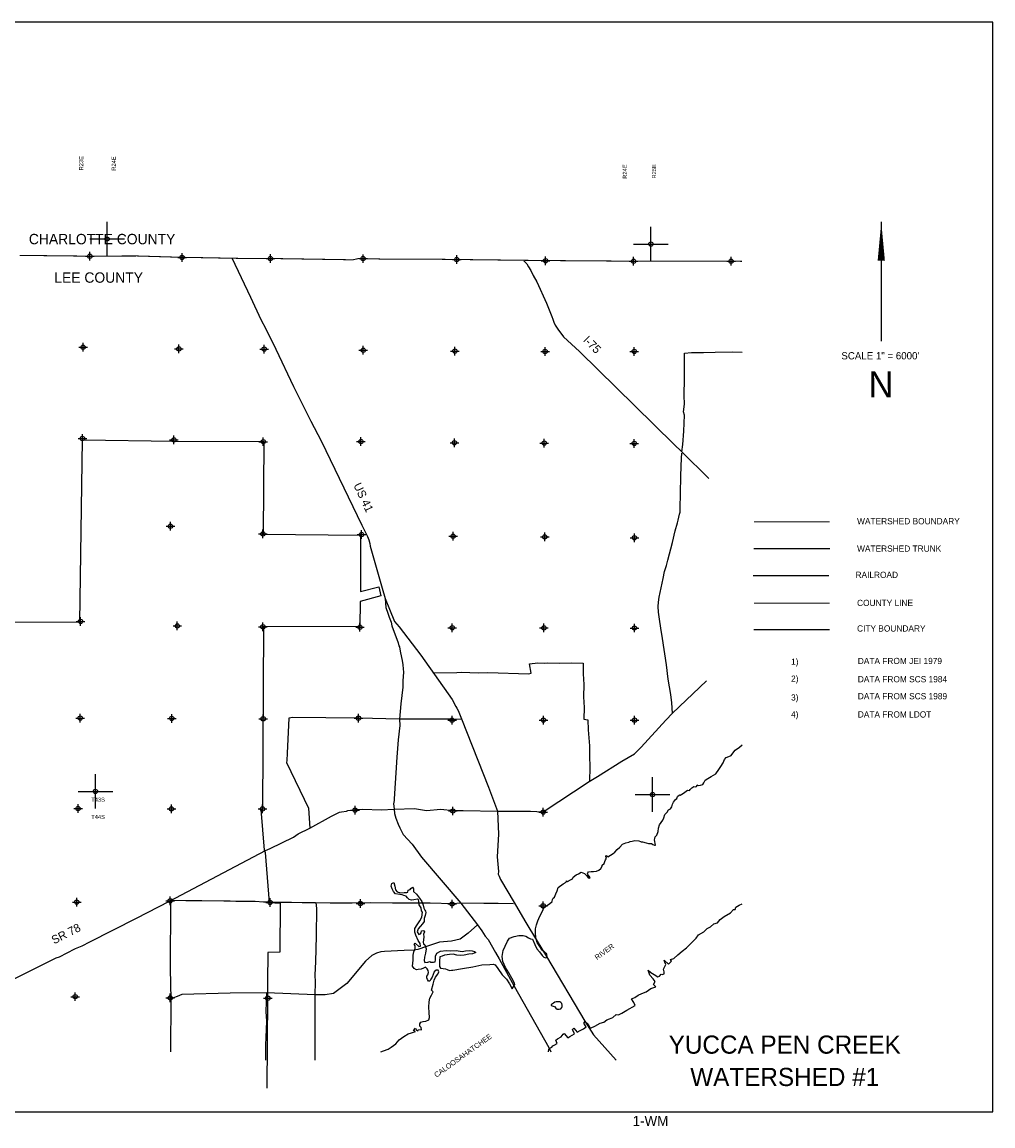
# Model space of a CAD drawing. Extents: x 144140 to 240140, y 836257 to 900077.
# Tile 3 of 3: x 184002 to 240140, y 836257 to 900077. Entities that reach past the tile are written whole.
import ezdxf
from ezdxf.enums import TextEntityAlignment as Align

# ---------------------------------------------------------------- set-up
doc = ezdxf.new("R2010")
doc.units = 0
doc.header["$LTSCALE"] = 800
doc.header["$PDMODE"] = 34
doc.header["$PDSIZE"] = 250
for name, pattern in [('DASHED', [0]), ('PHANTOM', [0]), ('STREAM', [0])]:
    doc.linetypes.add(name, pattern=pattern)
doc.layers.get('0').update_dxf_attribs({"linetype": 'CONTINUOUS'})
for name, color, linetype in [('BORDER', 1, 'CONTINUOUS'), ('CITY', 14, 'DASHED'), ('COUNTY', 15, 'PHANTOM'), ('MAJROADS', 9, 'CONTINUOUS'), ('RR', 13, 'CONTINUOUS'), ('SEC', 2, 'CONTINUOUS'), ('TEXT', 7, 'CONTINUOUS'), ('TRUNKS', 5, 'STREAM'), ('WATER', 4, 'CONTINUOUS'), ('WSHEDS', 3, 'CONTINUOUS')]:
    doc.layers.add(name, color=color, linetype=linetype)

# ---------------------------------------------------------------- blocks, each defined once
blk = doc.blocks.new('TICK')
at = {"color": 0}
for points in [[(500, 0), (500, 1000)], [(0, 500), (1000, 500)]]:
    blk.add_lwpolyline(points, dxfattribs=at)
blk.add_point((500, 500), dxfattribs=at)
blk = doc.blocks.new('LEGEND')
at = {"layer": 'CITY', "color": 0}
blk.add_lwpolyline([(-5369, -6262), (-980, -6262)], dxfattribs=at)
at = {"layer": 'COUNTY', "color": 0, "const_width": 50}
blk.add_lwpolyline([(-980, -4741), (-5350, -4743)], dxfattribs=at)
at = {"layer": 'RR', "color": 0}
blk.add_lwpolyline([(-5408, -3135), (-1028, -3135)], dxfattribs=at)
at = {"layer": 'TRUNKS', "color": 0}
blk.add_lwpolyline([(-5357, -1579), (-968, -1579)], dxfattribs=at)
at = {"layer": 'WSHEDS', "color": 0, "const_width": 60}
blk.add_lwpolyline([(-5350, -34), (-980, -34)], dxfattribs=at)
at = {"layer": 'TEXT', "color": 0}
for s, p in [('WATERSHED BOUNDARY', (607, -181)), ('WATERSHED TRUNK', (607, -1765)), ('RAILROAD', (516, -3283)), ('COUNTY LINE', (606, -4906)), ('CITY BOUNDARY', (606, -6382)), ('1)', (-3211, -8303)), ('DATA FROM JEI 1979', (649, -8262)), ('2)', (-3211, -9286)), ('DATA FROM SCS 1984', (649, -9315)), ('3)', (-3211, -10369)), ('DATA FROM SCS 1989', (649, -10298)), ('4)', (-3211, -11352)), ('DATA FROM LDOT', (649, -11352))]:
    blk.add_text(s, height=360, dxfattribs=at).set_placement(p)

msp = doc.modelspace()

# ---------------------------------------------------------------- linework, layer by layer
at = {"layer": 'BORDER', "color": 0}
msp.add_lwpolyline([(144140, 837077), (240140, 837077), (240140, 900077), (144140, 900077)], close=True, dxfattribs=at)
at = {"layer": 'CITY', "color": 0}
for points in [[(152704, 881643), (160973, 881731), (160774, 876172), (160681, 865499), (165967, 865414), (171400, 865413), (176785, 865354), (177602, 865377), (182078, 867657), (182075, 865402), (187348, 865388), (187499, 875932), (192795, 875851), (197979, 875822), (197937, 870471), (203574, 870421), (203567, 867149), (204626, 867424), (204750, 866898), (203543, 866570), (203524, 865133), (197957, 865112), (197910, 854551)], [(197812, 854555), (197992, 852199), (198053, 852074), (198292, 849171), (198917, 849133), (198901, 846308), (198209, 846286), (198188, 844578), (198203, 843667), (198159, 838439), (198159, 838434)]]:
    msp.add_lwpolyline(points, dxfattribs=at)
at = {"layer": 'COUNTY', "color": 0, "const_width": 60}
msp.add_lwpolyline([(225633, 886244), (224751, 886258), (219114, 886255), (214022, 886292), (208887, 886354), (208291, 886361), (207917, 886369), (205273, 886364), (203468, 886409), (203133, 886333), (198116, 886413), (197109, 886415), (196675, 886413), (193006, 886483), (190661, 886554), (187671, 886546), (184101, 886586), (183864, 886586)], dxfattribs=at)
at = {"layer": 'MAJROADS', "color": 0}
for points in [[(196126, 886440), (197215, 884170), (197817, 882875), (198106, 882336), (198684, 881159), (199699, 879007), (200698, 877005), (201301, 875861), (203644, 871000), (203942, 870412), (203983, 870328), (204024, 870243), (204049, 870134), (204114, 869924), (204121, 869773), (204816, 867355), (204995, 866759), (205042, 866231), (205148, 865912), (205230, 865676), (205337, 865374), (205386, 865164), (205747, 864181), (205780, 864022), (205829, 863954), (205837, 863828), (205877, 863602), (205983, 863165), (206023, 862922), (206029, 862687), (206053, 862495), (206024, 861984), (206022, 861632), (205897, 860669), (205832, 859773), (205846, 859404), (205756, 858575), (205673, 857579), (205513, 855167), (205520, 855066), (205485, 854882), (205501, 854740), (205525, 854564), (205540, 854329), (205605, 854060), (205745, 853707), (205844, 853497), (206034, 853110), (206557, 852553), (207105, 851787), (209381, 849130), (210335, 847892), (210584, 847538), (210774, 847226), (210949, 847032), (211371, 846284), (211594, 845922), (212454, 844340), (214455, 840789), (214573, 840533)], [(213017, 886281), (213191, 886095), (213291, 885935), (213415, 885708), (213547, 885422), (213770, 885052), (214322, 883825), (214635, 883060), (214684, 882900), (214750, 882732), (214824, 882556), (214982, 882328), (215313, 881882), (216237, 881037), (219431, 877896), (221694, 875667), (222152, 875237), (223711, 873683)], [(222152, 875237), (222218, 875658), (222274, 876420), (222298, 877350), (222257, 877552), (222311, 877987), (222290, 878490), (222297, 879462), (222303, 880317), (222308, 880937), (222710, 880967), (223406, 880970), (224084, 880999), (225073, 881008), (225633, 880985)], [(221617, 860129), (221572, 860714), (221508, 861209), (221356, 862090), (221261, 862912), (221029, 864447), (220933, 865034), (220870, 865562), (220806, 865957), (220775, 866284), (220794, 866535), (220838, 866820), (220959, 867372), (221072, 867899), (221159, 868309), (221270, 868651), (221339, 868961), (221607, 869998), (221771, 870667), (221900, 871119), (221935, 871278), (222021, 871621), (222047, 871746), (222049, 871964), (222072, 872819), (222096, 873816), (222108, 874385), (222137, 874863), (222156, 875156)], [(204995, 866759), (205546, 865418), (205812, 865114), (207057, 863471), (208881, 860918), (209087, 860506), (209145, 860413), (209220, 860279), (209417, 859791), (210979, 855841), (211502, 854456), (211554, 853130), (211477, 851824), (211546, 850969), (211528, 850810), (211586, 850700), (211660, 850507), (212454, 849169), (213075, 848117), (213298, 847738), (214324, 846054), (216550, 842317), (217041, 841524), (218353, 840062)], [(207809, 862449), (207817, 862449), (209133, 862473), (209418, 862488), (210373, 862456), (210934, 862468), (213297, 862400), (213448, 862425), (213351, 862978), (213821, 863025), (214215, 863014), (214408, 863038), (215069, 863016), (215799, 863036), (216452, 863006), (216456, 862402), (216493, 861774), (216471, 861070), (216508, 860441), (216478, 859779), (216713, 859744), (216742, 859149), (216819, 858235), (216815, 857674), (216835, 856986), (216821, 856207)], [(182482, 844232), (185981, 845973), (186157, 846031), (187057, 846493), (187091, 846510), (187478, 846675), (187924, 846897), (190615, 848277), (192525, 849251), (198077, 852176), (198355, 852300), (199700, 852952), (199970, 853151), (200643, 853473), (201897, 854167), (202359, 854398), (202477, 854423), (202770, 854462), (202846, 854487), (203282, 854542), (203710, 854564), (204765, 854523), (205525, 854564), (206702, 854609), (207396, 854486), (208210, 854564), (208930, 854492), (209500, 854496), (211502, 854456), (213396, 854458), (214133, 854419), (216802, 856176), (217282, 856457), (218688, 857343), (219420, 857765), (219809, 858148), (221228, 859721), (221617, 860129), (223574, 861988)], [(208914, 859778), (205832, 859773), (203476, 859827), (199656, 859865), (199421, 859833), (199339, 857806), (199310, 857379), (199301, 857270), (200563, 854621), (200643, 853473)], [(208914, 859778), (209389, 859790)], [(192588, 849276), (192575, 845347), (192612, 843587), (192589, 840533)], [(192595, 849314), (192595, 849314), (193475, 849299), (194405, 849283), (195661, 849274), (196030, 849271), (196365, 849252), (197480, 849252), (197957, 849215), (198351, 849221), (198853, 849192), (199583, 849203), (200194, 849182), (200965, 849176), (201811, 849162), (202255, 849150), (203085, 849152), (204149, 849170), (205414, 849152), (206277, 849146), (207601, 849153), (208892, 849126), (209370, 849148), (210710, 849138), (211540, 849140), (212419, 849117)], [(200990, 849168), (200990, 849168), (201021, 848832), (201001, 847240), (200965, 845741), (200934, 844987), (200956, 844568), (200926, 843830), (200932, 842473), (200931, 841115), (200923, 840062)], [(210335, 847892), (209801, 847404), (209329, 847047), (208834, 846942), (208147, 846880), (207391, 846626), (206895, 846462), (206677, 846422), (206099, 846401), (204950, 846351), (204749, 846327), (204497, 846246), (204228, 846114), (203857, 845781), (202775, 844499), (202016, 843918), (201529, 843830), (200943, 843834), (198145, 843947), (196033, 843930), (193243, 843858), (192965, 843743), (192755, 843669), (192571, 843646)], [(198145, 843947), (198103, 842871), (198132, 842318), (198072, 840935), (198079, 840062)]]:
    msp.add_lwpolyline(points, dxfattribs=at)
at = {"layer": 'SEC', "color": 0}
for p in [(187921, 886536), (193256, 886474), (198365, 886404), (203718, 886399), (209137, 886344), (214271, 886282), (219364, 886246), (225001, 886249), (187532, 881278), (193068, 881181), (198002, 881170), (203731, 881105), (209033, 881059), (214243, 881031), (219402, 881036), (187494, 876001), (192779, 875922), (197947, 875818), (203593, 875821), (209003, 875757), (214197, 875737), (219398, 875717), (192584, 870931), (197926, 870483), (203630, 870443), (208923, 870347), (214225, 870309), (219410, 870264), (187386, 865423), (192980, 865166), (197930, 865113), (203542, 865091), (208878, 865061), (214180, 865049), (219406, 865045), (187363, 859836), (192657, 859815), (197943, 859794), (203454, 859831), (208865, 859709), (214150, 859722), (219419, 859718), (187242, 854601), (192637, 854588), (197905, 854584), (203258, 854521), (208911, 854465), (214138, 854403), (187162, 849199), (192574, 849278), (198345, 849179), (203563, 849117), (208865, 849088), (214133, 848983), (187074, 843730), (192568, 843657), (198214, 843643)]:
    msp.add_point(p, dxfattribs=at)
at = {"layer": 'TEXT', "color": 0}
msp.add_line((233684, 888529), (233684, 881629), dxfattribs=at)
msp.add_lwpolyline([(233684, 888529, 0, 420, 0), (233684, 886279, 420, 420, 0)], format="xyseb", dxfattribs=at)
at = {"layer": 'WATER', "color": 0}
for points in [[(204756, 840533), (204907, 840605), (205175, 840704), (205344, 840803), (205605, 840994), (205799, 841236), (206077, 841435), (206329, 841584), (206522, 841633), (206749, 841707), (206632, 841766), (206758, 841908), (206816, 841790), (206883, 841764), (206917, 841831), (207101, 841821), (207085, 841956), (207010, 842031), (207003, 842157), (207062, 842257), (207196, 842290), (207356, 842322), (207524, 842388), (207558, 842522), (207543, 842807), (207520, 843125), (207548, 843435), (207574, 843644), (207676, 843811), (207778, 844003), (207669, 844113), (207772, 844456), (207824, 844681), (207917, 844857), (208044, 845032), (208104, 845157), (208062, 845258), (207945, 845259), (207836, 845167), (207768, 845008), (207708, 844866), (207632, 844741), (207581, 844624), (207497, 844617), (207439, 844717), (207414, 844818), (207398, 844919), (207458, 844994), (207509, 845119), (207476, 845245), (207418, 845346), (207335, 845430), (207217, 845381), (207074, 845323), (206915, 845299), (206815, 845283), (206673, 845359), (206573, 845502), (206617, 845845), (206619, 846122), (206662, 846323), (206731, 846523), (206723, 846666), (206674, 846750), (206733, 846825), (206941, 846622), (207050, 846655), (207026, 846798), (206910, 846983), (206778, 847277), (206712, 847461), (206722, 847662), (206857, 847879), (207001, 848121), (207111, 848330), (207164, 848614), (207097, 848699), (207082, 848866), (206957, 849043), (206942, 849252), (206934, 849320), (206859, 849370), (206649, 849330), (206515, 849306), (206381, 849340), (206290, 849450), (206207, 849534), (206073, 849577), (205973, 849611), (205847, 849628), (205604, 849680), (205471, 849815), (205397, 849958), (205348, 850118), (205382, 850277), (205508, 850326), (205549, 850125), (205598, 849907), (205697, 849789), (205890, 849737), (206099, 849752), (206242, 849751), (206317, 849768), (206318, 849885), (206435, 849926), (206486, 849984), (206579, 850059), (206637, 849967), (206644, 849807), (206819, 849655), (206985, 849420), (207118, 849235), (207191, 849016), (207241, 848848), (207298, 848731), (207332, 848672), (207348, 848588), (207305, 848421), (207262, 848254), (207261, 848078), (207159, 847944), (207024, 847786), (206906, 847661), (206854, 847486), (206945, 847317), (207046, 847359), (207072, 847417), (207106, 847534), (207223, 847550), (207265, 847483), (207205, 847349), (207238, 847198), (207211, 847014), (207202, 846880), (207210, 846788), (207285, 846729), (207367, 846502), (207332, 846243), (207280, 846017), (207245, 845824), (207295, 845707), (207471, 845731), (207572, 845758), (207638, 845730), (207789, 845729), (207898, 845753), (207907, 845862), (207900, 846071), (207977, 846238), (208195, 846354), (208522, 846394), (208782, 846384), (209109, 846390), (209444, 846346), (209645, 846378), (209879, 846401), (210030, 846375), (210155, 846341), (210239, 846290), (210046, 846199), (209845, 846192), (209568, 846127), (209367, 846112), (209132, 846130), (208923, 846182), (208722, 846175), (208579, 846151), (208437, 846135), (208294, 846069), (208160, 846036), (208133, 845810), (208140, 845609), (208131, 845475), (208189, 845374), (208356, 845356), (208490, 845347), (208590, 845304), (208716, 845237), (208841, 845261), (208917, 845260), (209470, 845365), (210074, 845462), (210586, 845567), (211055, 845598), (211240, 845613), (211365, 845571), (211514, 845352), (211763, 844990), (212004, 844737), (212178, 844476), (212344, 844182), (212495, 844432), (212479, 844508), (212313, 844802), (212156, 845113), (211965, 845416), (211792, 845760), (211769, 846053), (211829, 846396), (211940, 846647), (212076, 846931), (212194, 847106), (212463, 847204), (212731, 847261), (212983, 847268), (213133, 847225), (213283, 847132), (213392, 847073), (213517, 847063), (213657, 846753), (213773, 846492), (213914, 846332), (214072, 846105), (214163, 846012), (214280, 845978), (214373, 846011), (214340, 846179), (214224, 846288), (214082, 846423), (213933, 846625), (213784, 846861), (213719, 847129), (213695, 847422), (213688, 847649), (213749, 847883), (213834, 848117), (213945, 848384), (214106, 848718), (214148, 848826), (214342, 849009), (214494, 849100), (214654, 849233), (214680, 849350), (214714, 849425), (214781, 849475), (214857, 849667), (214934, 849851), (215002, 850043), (215288, 850251), (215465, 850358), (215482, 850434), (215549, 850383), (215709, 850482), (215835, 850540), (215877, 850632), (216037, 850765), (216171, 850823), (216340, 850922), (216515, 850846), (216640, 850736), (216715, 850643), (216798, 850584), (216857, 850617), (216774, 850710), (216707, 850786), (216699, 850836), (216708, 850895), (216759, 850953), (216918, 850969), (217052, 850968), (217211, 850992), (217362, 851041), (217463, 851149), (217548, 851266), (217540, 851341), (217658, 851424), (217692, 851550), (217743, 851641), (217802, 851733), (217753, 851834), (217795, 851884), (217870, 851816), (218029, 851907), (218172, 852007), (218282, 852090), (218417, 852240), (218560, 852381), (218720, 852539), (218905, 852630), (219081, 852663), (219169, 852705), (219274, 852728), (219442, 852761), (219660, 852742), (219768, 852700), (219801, 852675), (219877, 852682), (220086, 852631), (220228, 852588), (220353, 852579), (220404, 852587), (220479, 852528), (220562, 852485), (220629, 852485), (220605, 852577), (220589, 852711), (220573, 852795), (220590, 852879), (220616, 852979), (220700, 853062), (220777, 853279), (220803, 853472), (220855, 853672), (221049, 853939), (221117, 854064), (221169, 854265), (221312, 854390), (221388, 854532), (221497, 854598), (221574, 854715), (221616, 854857), (221667, 854982), (221786, 855123), (221870, 855190), (221896, 855307), (222014, 855407), (222064, 855373), (222249, 855489), (222400, 855613), (222476, 855663), (222601, 855646), (222627, 855712), (222728, 855812), (222837, 855879), (222929, 855861), (222997, 855886), (223031, 855969), (223097, 855944), (223223, 855951), (223357, 855992), (223425, 856101), (223510, 856243), (223653, 856351), (223846, 856458), (224115, 856607), (224293, 856857), (224403, 857041), (224538, 857257), (224623, 857441), (224716, 857549), (224875, 857607), (225010, 857665), (225094, 857806), (225230, 857990), (225482, 858156), (225633, 858285)], [(214441, 840533), (214459, 840684), (214510, 840751), (214636, 840808), (214686, 840884), (214770, 840933), (214938, 841024), (214864, 841209), (214965, 841301), (215175, 841417), (215284, 841567), (215343, 841608), (215551, 841348), (215677, 841431), (215946, 841588), (215839, 841823), (215898, 841915), (216097, 841671), (216265, 841779), (216467, 841862), (216618, 841978), (216485, 842205), (216553, 842297), (216736, 842137), (216827, 841935), (216903, 841935), (217121, 842017), (217432, 842191), (217650, 842249), (217818, 842390), (217961, 842456), (218162, 842531), (218355, 842705), (218489, 842671), (218682, 842779), (218968, 842953), (219447, 843227), (219372, 843395), (219248, 843613), (219433, 843687), (219634, 843812), (219844, 843920), (220088, 844019), (220357, 844193), (220642, 844300), (220517, 844443), (220619, 844610), (220485, 844762), (220302, 844972), (220203, 845257), (220353, 845123), (220554, 845004), (220762, 844886), (220855, 844919), (220964, 845035), (221023, 845018), (221132, 845060), (221132, 845160), (221091, 845311), (221142, 845436), (221235, 845595), (221177, 845729), (221136, 845847), (221386, 845602), (221546, 845777), (221488, 845878), (221689, 845936), (221917, 846144), (222169, 846368), (222413, 846551), (222665, 846801), (222977, 847118), (223112, 847301), (223431, 847484), (223608, 847667), (223801, 847766), (224003, 847933), (224213, 848007), (224365, 848190), (224592, 848365), (224961, 848580), (225130, 848772), (225239, 848771), (225273, 848897), (225475, 849030), (225633, 849095)]]:
    msp.add_lwpolyline(points, dxfattribs=at)
msp.add_lwpolyline([(215091, 843439), (214982, 843431), (214882, 843432), (214815, 843416), (214739, 843358), (214680, 843308), (214588, 843275), (214604, 843216), (214704, 843190), (214796, 843156), (214863, 843072), (214946, 843004), (215063, 843012), (215147, 843028), (215206, 843095), (215240, 843136), (215241, 843245), (215208, 843329), (215158, 843388)], close=True, dxfattribs=at)

# ---------------------------------------------------------------- block references
at = {"color": 0, "xscale": 2, "yscale": 2, "zscale": 2}
for p in [(187921, 886536), (219364, 886246), (187242, 854601), (219457, 854415)]:
    msp.add_blockref('TICK', p, dxfattribs=at)
at = {"layer": 'TEXT', "color": 0}
msp.add_blockref('LEGEND', (231678, 871221), dxfattribs=at)

# ---------------------------------------------------------------- texts
at = {"layer": 'MAJROADS', "color": 0}
for s, rotation, p in [('I-75', 315, (216406, 881651)), ('US 41', 295, (203151, 873304)), ('SR 78', 27, (185856, 846753))]:
    msp.add_text(s, height=480, rotation=rotation, dxfattribs=at).set_placement(p)
at = {"layer": 'TEXT', "color": 0}
for s, p in [('R23E', (187538, 891499)), ('R24E', (189425, 891487)), ('R24E', (218979, 891017)), ('R25E', (220664, 891032))]:
    msp.add_text(s, height=240, rotation=90, dxfattribs=at).set_placement(p)
for s, height, p in [('CHARLOTTE COUNTY', 600, (184396, 887231)), ('LEE COUNTY', 600, (185867, 885007)), ('T43S', 240, (188000, 855000)), ('T44S', 240, (188000, 854000))]:
    msp.add_text(s, height=height, dxfattribs=at).set_placement(p)
for s, height, p in [('SCALE 1" = 6000\'', 420, (233629, 880574)), ('N', 1500, (233670, 878379)), ('YUCCA PEN CREEK', 1050, (228101, 840434)), ('WATERSHED #1', 1050, (228101, 838563)), ('1-WM', 580, (220340, 836257))]:
    msp.add_text(s, height=height, dxfattribs=at).set_placement(p, align=Align.CENTER)
at = {"layer": 'WATER', "color": 0}
for s, rotation, p in [('RIVER', 36, (217250, 845837)), ('CALOOSAHATCHEE', 35.68056, (207962, 839041))]:
    msp.add_text(s, height=300, rotation=rotation, dxfattribs=at).set_placement(p)

doc.saveas('drawing.dxf')
